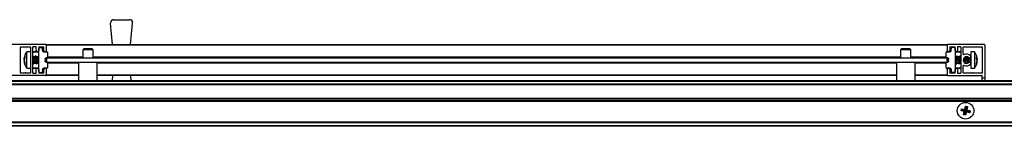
# Model space of a CAD drawing. Header units: millimetres. Extents: x 3199.52 to 3201.42, y 3037.58 to 3037.63.
# Tile 3 of 4: x 3200.4772 to 3200.9515, y 3037.5772 to 3037.6285. Entities that reach past the tile are written whole.
import ezdxf

# ---------------------------------------------------------------- set-up
doc = ezdxf.new("R2010")
doc.units = ezdxf.units.MM
doc.layers.add('SANINDUSA', color=3, linetype='Continuous')

msp = doc.modelspace()

# ---------------------------------------------------------------- linework, layer by layer
at = {"layer": 'SANINDUSA'}
for p, q in [((3200.52195300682, 3037.616553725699), (3200.520922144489, 3037.626803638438)), ((3200.522414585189, 3037.628453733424), (3200.53009774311, 3037.628453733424)), ((3200.530559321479, 3037.616553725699), (3200.531590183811, 3037.626803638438)), ((3200.489756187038, 3037.616553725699), (3200.472356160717, 3037.616553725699)), ((3200.490056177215, 3037.616553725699), (3200.924056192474, 3037.616553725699)), ((3200.490056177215, 3037.616553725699), (3200.490056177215, 3037.616253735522)), ((3200.924056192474, 3037.616253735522), (3200.924056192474, 3037.616553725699)), ((3200.941756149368, 3037.616553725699), (3200.924356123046, 3037.616553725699)), ((3200.477656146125, 3037.602853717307), (3200.477656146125, 3037.615253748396)), ((3200.477756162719, 3037.61535376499), (3200.482256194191, 3037.61535376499)), ((3200.48235615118, 3037.613053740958), (3200.480632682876, 3037.613053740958)), ((3200.480632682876, 3037.605053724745), (3200.480632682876, 3037.613053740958)), ((3200.48235615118, 3037.615253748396), (3200.48235615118, 3037.602853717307)), ((3200.483556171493, 3037.602853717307), (3200.483556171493, 3037.615253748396)), ((3200.486356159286, 3037.612853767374), (3200.483556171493, 3037.612853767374)), ((3200.485056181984, 3037.61535376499), (3200.483656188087, 3037.61535376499)), ((3200.486356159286, 3037.613053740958), (3200.483756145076, 3037.613053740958)), ((3200.485156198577, 3037.613653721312), (3200.485156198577, 3037.615253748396)), ((3200.486356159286, 3037.615253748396), (3200.486356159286, 3037.613653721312)), ((3200.486356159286, 3037.615053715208), (3200.487764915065, 3037.615029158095)), ((3200.486356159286, 3037.60355365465), (3200.486356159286, 3037.614553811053)), ((3200.48645617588, 3037.61535376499), (3200.488756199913, 3037.61535376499)), ((3200.488256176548, 3037.613545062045), (3200.488256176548, 3037.614529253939)), ((3200.48874743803, 3037.613045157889), (3200.490264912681, 3037.613018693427)), ((3200.488856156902, 3037.613653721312), (3200.488856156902, 3037.615253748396)), ((3200.924056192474, 3037.616253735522), (3200.490056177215, 3037.616253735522)), ((3200.490056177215, 3037.613653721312), (3200.490056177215, 3037.616253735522)), ((3200.490056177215, 3037.61302232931), (3200.490056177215, 3037.613653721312)), ((3200.490756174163, 3037.610567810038), (3200.490756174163, 3037.612518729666)), ((3200.508056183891, 3037.614453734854), (3200.507556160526, 3037.613953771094)), ((3200.507556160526, 3037.613953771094), (3200.507556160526, 3037.610053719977)), ((3200.512556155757, 3037.613953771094), (3200.507556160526, 3037.613953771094)), ((3200.508228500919, 3037.614453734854), (3200.508056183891, 3037.614453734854)), ((3200.512056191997, 3037.614453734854), (3200.508228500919, 3037.614453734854)), ((3200.512556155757, 3037.613953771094), (3200.512056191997, 3037.614453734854)), ((3200.512556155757, 3037.610053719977), (3200.512556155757, 3037.613953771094)), ((3200.902056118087, 3037.614453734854), (3200.901556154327, 3037.613953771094)), ((3200.901556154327, 3037.613953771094), (3200.901556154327, 3037.610053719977)), ((3200.906556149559, 3037.613953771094), (3200.901556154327, 3037.613953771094)), ((3200.90222849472, 3037.614453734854), (3200.902056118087, 3037.614453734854)), ((3200.906056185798, 3037.614453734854), (3200.90222849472, 3037.614453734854)), ((3200.906556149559, 3037.613953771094), (3200.906056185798, 3037.614453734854)), ((3200.906556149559, 3037.610053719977), (3200.906556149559, 3037.613953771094)), ((3200.923356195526, 3037.612518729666), (3200.923356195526, 3037.610567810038)), ((3200.923847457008, 3037.613018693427), (3200.925364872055, 3037.613045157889)), ((3200.924056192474, 3037.616253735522), (3200.924056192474, 3037.613653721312)), ((3200.924056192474, 3037.61302232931), (3200.924056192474, 3037.613653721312)), ((3200.925256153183, 3037.615253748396), (3200.925256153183, 3037.613653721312)), ((3200.925356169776, 3037.61535376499), (3200.927656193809, 3037.61535376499)), ((3200.925856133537, 3037.613545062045), (3200.925856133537, 3037.614529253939)), ((3200.927756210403, 3037.615053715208), (3200.926347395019, 3037.615029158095)), ((3200.927756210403, 3037.613653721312), (3200.927756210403, 3037.615253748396)), ((3200.927756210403, 3037.614553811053), (3200.927756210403, 3037.60355365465)), ((3200.930356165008, 3037.613053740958), (3200.927756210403, 3037.613053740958)), ((3200.930556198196, 3037.612853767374), (3200.927756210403, 3037.612853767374)), ((3200.928956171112, 3037.615253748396), (3200.928956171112, 3037.613653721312)), ((3200.930456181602, 3037.61535376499), (3200.929056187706, 3037.61535376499)), ((3200.930556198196, 3037.615253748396), (3200.930556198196, 3037.602853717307)), ((3200.931756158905, 3037.611912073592), (3200.931756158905, 3037.615253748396)), ((3200.931856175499, 3037.61535376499), (3200.940756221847, 3037.61535376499)), ((3200.937089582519, 3037.613053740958), (3200.93536617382, 3037.613053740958)), ((3200.93536617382, 3037.613053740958), (3200.93536617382, 3037.611041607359)), ((3200.937089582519, 3037.613053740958), (3200.937089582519, 3037.611041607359)), ((3200.937266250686, 3037.612757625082), (3200.93710281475, 3037.612983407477)), ((3200.940856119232, 3037.615253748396), (3200.940856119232, 3037.602853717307)), ((3200.94205619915, 3037.616253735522), (3200.94205619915, 3037.600553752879)), ((3200.479301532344, 3037.60981494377), (3200.479635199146, 3037.610754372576)), ((3200.479635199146, 3037.609995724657), (3200.479301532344, 3037.608963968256)), ((3200.479556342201, 3037.609751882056), (3200.479301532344, 3037.60981494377)), ((3200.479301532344, 3037.609276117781), (3200.479414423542, 3037.609760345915)), ((3200.479301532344, 3037.609143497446), (3200.479458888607, 3037.609749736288)), ((3200.479301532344, 3037.608963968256), (3200.479635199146, 3037.607678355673)), ((3200.479301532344, 3037.608831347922), (3200.479414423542, 3037.608347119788)), ((3200.479635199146, 3037.60707980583), (3200.479301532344, 3037.608292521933)), ((3200.479635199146, 3037.610754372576), (3200.479635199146, 3037.609995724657)), ((3200.479635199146, 3037.607678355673), (3200.479635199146, 3037.60707980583)), ((3200.483792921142, 3037.610524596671), (3200.483556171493, 3037.610855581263)), ((3200.483556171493, 3037.607391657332), (3200.483834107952, 3037.607003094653)), ((3200.484492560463, 3037.610513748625), (3200.4838000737, 3037.610513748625)), ((3200.483913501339, 3037.607013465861), (3200.484144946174, 3037.607627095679)), ((3200.484132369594, 3037.607593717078), (3200.484842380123, 3037.607593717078)), ((3200.484698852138, 3037.611093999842), (3200.484467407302, 3037.610480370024)), ((3200.485192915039, 3037.610524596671), (3200.484778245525, 3037.61110437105)), ((3200.484819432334, 3037.607582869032), (3200.485234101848, 3037.607003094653)), ((3200.485892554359, 3037.610513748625), (3200.485200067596, 3037.610513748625)), ((3200.485313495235, 3037.607013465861), (3200.485544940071, 3037.607627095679)), ((3200.485532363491, 3037.607593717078), (3200.486242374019, 3037.607593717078)), ((3200.486098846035, 3037.611093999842), (3200.485867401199, 3037.610480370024)), ((3200.486356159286, 3037.610855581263), (3200.486178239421, 3037.61110437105)), ((3200.486219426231, 3037.607582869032), (3200.486356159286, 3037.607391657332)), ((3200.489456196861, 3037.60956239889), (3200.489456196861, 3037.608545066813)), ((3200.489500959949, 3037.608342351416), (3200.489456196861, 3037.608773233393)), ((3200.490264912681, 3037.610067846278), (3200.489947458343, 3037.610062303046)), ((3200.489947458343, 3037.608045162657), (3200.490264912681, 3037.608039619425)), ((3200.490056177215, 3037.610053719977), (3200.490056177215, 3037.610064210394)), ((3200.490056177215, 3037.610053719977), (3200.490056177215, 3037.608053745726)), ((3200.490056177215, 3037.610053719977), (3200.924056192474, 3037.610053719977)), ((3200.490056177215, 3037.608053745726), (3200.924056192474, 3037.608053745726)), ((3200.490056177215, 3037.608043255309), (3200.490056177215, 3037.608053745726)), ((3200.490755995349, 3037.610553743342), (3200.507556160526, 3037.610553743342)), ((3200.505606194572, 3037.607553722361), (3200.490755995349, 3037.607553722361)), ((3200.490756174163, 3037.605588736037), (3200.490756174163, 3037.607539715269)), ((3200.505606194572, 3037.608053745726), (3200.505606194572, 3037.599153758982)), ((3200.512556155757, 3037.610553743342), (3200.901556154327, 3037.610553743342)), ((3200.514506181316, 3037.599153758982), (3200.514506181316, 3037.608053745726)), ((3200.899606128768, 3037.607553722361), (3200.514506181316, 3037.607553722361)), ((3200.899606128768, 3037.608053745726), (3200.899606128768, 3037.599153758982)), ((3200.906556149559, 3037.610553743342), (3200.923356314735, 3037.610553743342)), ((3200.908506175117, 3037.599153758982), (3200.908506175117, 3037.608053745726)), ((3200.923356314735, 3037.607553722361), (3200.908506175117, 3037.607553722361)), ((3200.923356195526, 3037.607539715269), (3200.923356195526, 3037.605588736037)), ((3200.924164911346, 3037.610062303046), (3200.923847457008, 3037.610067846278)), ((3200.923847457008, 3037.608039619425), (3200.924164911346, 3037.608045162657)), ((3200.924056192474, 3037.610064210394), (3200.924056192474, 3037.610053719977)), ((3200.924056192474, 3037.608053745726), (3200.924056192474, 3037.610053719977)), ((3200.924056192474, 3037.608053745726), (3200.924056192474, 3037.608043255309)), ((3200.924656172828, 3037.608545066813), (3200.924656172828, 3037.60956239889)), ((3200.928347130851, 3037.610513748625), (3200.927756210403, 3037.610513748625)), ((3200.927756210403, 3037.607593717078), (3200.927986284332, 3037.607593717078)), ((3200.927966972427, 3037.607621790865), (3200.928193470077, 3037.607002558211)), ((3200.928244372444, 3037.606995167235), (3200.928672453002, 3037.607572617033)), ((3200.928787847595, 3037.611112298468), (3200.928359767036, 3037.610534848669)), ((3200.928659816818, 3037.607593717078), (3200.929386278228, 3037.607593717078)), ((3200.929065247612, 3037.610485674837), (3200.928838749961, 3037.611104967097)), ((3200.929747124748, 3037.610513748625), (3200.929046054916, 3037.610513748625)), ((3200.929366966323, 3037.607621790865), (3200.929593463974, 3037.607002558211)), ((3200.92964436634, 3037.606995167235), (3200.930072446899, 3037.607572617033)), ((3200.930187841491, 3037.611112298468), (3200.929759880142, 3037.610534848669)), ((3200.930059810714, 3037.607593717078), (3200.930556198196, 3037.607593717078)), ((3200.930465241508, 3037.610485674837), (3200.930238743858, 3037.611104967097)), ((3200.930556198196, 3037.610513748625), (3200.930446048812, 3037.610513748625)), ((3200.932827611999, 3037.607512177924), (3200.932872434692, 3037.607572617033)), ((3200.932859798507, 3037.607593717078), (3200.933586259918, 3037.607593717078)), ((3200.933057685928, 3037.607593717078), (3200.933061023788, 3037.607451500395)), ((3200.933193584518, 3037.60745656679), (3200.933244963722, 3037.607593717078)), ((3200.93326534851, 3037.610485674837), (3200.933204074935, 3037.610652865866)), ((3200.933910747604, 3037.610513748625), (3200.933246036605, 3037.610513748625)), ((3200.933566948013, 3037.607621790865), (3200.933613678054, 3037.607494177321)), ((3200.933620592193, 3037.610602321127), (3200.933587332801, 3037.610513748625)), ((3200.935166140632, 3037.609779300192), (3200.935166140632, 3037.610206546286)), ((3200.935166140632, 3037.607900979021), (3200.935166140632, 3037.609779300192)), ((3200.935363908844, 3037.607423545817), (3200.93536617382, 3037.607393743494)), ((3200.93536617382, 3037.611041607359), (3200.93536617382, 3037.605053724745)), ((3200.937089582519, 3037.611041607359), (3200.937089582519, 3037.605053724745)), ((3200.938087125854, 3037.610533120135), (3200.938420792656, 3037.609793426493)), ((3200.938087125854, 3037.609694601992), (3200.938087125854, 3037.610533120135)), ((3200.938087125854, 3037.609713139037), (3200.938420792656, 3037.609793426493)), ((3200.938420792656, 3037.608852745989), (3200.938087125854, 3037.609694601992)), ((3200.938087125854, 3037.607442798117), (3200.938420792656, 3037.608852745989)), ((3200.938340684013, 3037.607989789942), (3200.938087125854, 3037.606962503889)), ((3200.938087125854, 3037.606962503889), (3200.938087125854, 3037.607442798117)), ((3200.938269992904, 3037.609757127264), (3200.938420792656, 3037.609164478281)), ((3200.938269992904, 3037.608350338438), (3200.938420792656, 3037.608942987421)), ((3200.938300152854, 3037.609764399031), (3200.938420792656, 3037.609254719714)), ((3200.938420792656, 3037.609793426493), (3200.938340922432, 3037.610116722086)), ((3200.479706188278, 3037.602753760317), (3200.477756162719, 3037.602753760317)), ((3200.482256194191, 3037.602753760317), (3200.480306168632, 3037.602753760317)), ((3200.480632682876, 3037.605053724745), (3200.48235615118, 3037.605053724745)), ((3200.483556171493, 3037.605253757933), (3200.486356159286, 3037.605253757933)), ((3200.483656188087, 3037.602753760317), (3200.485056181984, 3037.602753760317)), ((3200.483756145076, 3037.605053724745), (3200.486356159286, 3037.605053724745)), ((3200.485156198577, 3037.602853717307), (3200.485156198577, 3037.604453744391)), ((3200.486356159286, 3037.604453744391), (3200.486356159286, 3037.602853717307)), ((3200.486356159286, 3037.603053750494), (3200.487764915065, 3037.603078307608)), ((3200.488756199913, 3037.602753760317), (3200.48645617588, 3037.602753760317)), ((3200.488256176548, 3037.604562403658), (3200.488256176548, 3037.603578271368)), ((3200.490264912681, 3037.605088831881), (3200.48874743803, 3037.605062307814)), ((3200.488856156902, 3037.602853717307), (3200.488856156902, 3037.604453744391)), ((3200.490056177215, 3037.604453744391), (3200.490056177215, 3037.605085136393)), ((3200.490056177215, 3037.601853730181), (3200.490056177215, 3037.604453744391)), ((3200.925364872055, 3037.605062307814), (3200.923847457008, 3037.605088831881)), ((3200.924056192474, 3037.604453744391), (3200.924056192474, 3037.605085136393)), ((3200.924056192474, 3037.604453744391), (3200.924056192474, 3037.601853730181)), ((3200.925256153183, 3037.604453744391), (3200.925256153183, 3037.602853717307)), ((3200.927656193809, 3037.602753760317), (3200.925356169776, 3037.602753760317)), ((3200.925856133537, 3037.604562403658), (3200.925856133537, 3037.603578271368)), ((3200.927756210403, 3037.603053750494), (3200.926347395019, 3037.603078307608)), ((3200.927756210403, 3037.605253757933), (3200.930556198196, 3037.605253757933)), ((3200.927756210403, 3037.605053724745), (3200.930356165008, 3037.605053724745)), ((3200.927756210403, 3037.602853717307), (3200.927756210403, 3037.604453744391)), ((3200.928956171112, 3037.604453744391), (3200.928956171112, 3037.602853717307)), ((3200.929056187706, 3037.602753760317), (3200.930456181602, 3037.602753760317)), ((3200.931756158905, 3037.602853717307), (3200.931756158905, 3037.606195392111)), ((3200.936006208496, 3037.602753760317), (3200.931856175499, 3037.602753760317)), ((3200.93536617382, 3037.605053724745), (3200.937089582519, 3037.605053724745)), ((3200.940756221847, 3037.602753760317), (3200.93660618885, 3037.602753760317)), ((3200.937101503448, 3037.605118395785), (3200.937464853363, 3037.60559070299)), ((3199.568056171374, 3037.599153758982), (3201.376056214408, 3037.599153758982)), ((3199.568056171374, 3037.598853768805), (3201.376056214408, 3037.598853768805)), ((3200.489756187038, 3037.601553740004), (3200.472356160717, 3037.601553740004)), ((3200.490056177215, 3037.601853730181), (3200.490056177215, 3037.601553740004)), ((3200.490056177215, 3037.601853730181), (3200.505606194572, 3037.601853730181)), ((3200.505606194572, 3037.601553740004), (3200.490056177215, 3037.601553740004)), ((3200.514506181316, 3037.601853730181), (3200.899606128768, 3037.601853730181)), ((3200.899606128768, 3037.601553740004), (3200.514506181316, 3037.601553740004)), ((3200.52195300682, 3037.601553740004), (3200.521711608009, 3037.599153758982)), ((3200.530559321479, 3037.601553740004), (3200.530800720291, 3037.599153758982)), ((3200.908506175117, 3037.601853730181), (3200.924056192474, 3037.601853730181)), ((3200.924056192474, 3037.601553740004), (3200.908506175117, 3037.601553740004)), ((3200.924056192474, 3037.601553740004), (3200.924056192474, 3037.601853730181)), ((3200.924356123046, 3037.601553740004), (3200.940756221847, 3037.601553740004)), ((3200.940856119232, 3037.600553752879), (3200.940856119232, 3037.60145372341)), ((3200.940856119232, 3037.600553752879), (3200.94205619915, 3037.600553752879)), ((3200.940856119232, 3037.599153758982), (3200.940856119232, 3037.600553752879)), ((3200.94205619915, 3037.600553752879), (3200.94205619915, 3037.599153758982)), ((3201.376056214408, 3037.597453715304), (3199.568056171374, 3037.597453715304)), ((3201.376056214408, 3037.597153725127), (3199.568056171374, 3037.597153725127)), ((3201.376056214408, 3037.597053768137), (3199.568056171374, 3037.597053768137)), ((3200.520351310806, 3037.597153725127), (3200.520328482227, 3037.597153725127)), ((3200.914351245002, 3037.597153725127), (3200.914328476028, 3037.597153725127)), ((3199.568056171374, 3037.590753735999), (3201.376056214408, 3037.590753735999)), ((3199.568056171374, 3037.590653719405), (3201.376056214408, 3037.590653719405)), ((3199.568056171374, 3037.590353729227), (3201.376056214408, 3037.590353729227)), ((3201.376056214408, 3037.589453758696), (3199.568056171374, 3037.589453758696)), ((3201.376056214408, 3037.589153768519), (3199.568056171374, 3037.589153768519)), ((3201.376056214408, 3037.589053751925), (3199.568056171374, 3037.589053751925)), ((3200.92898323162, 3037.585653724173), (3200.92898501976, 3037.585653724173)), ((3200.928985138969, 3037.583653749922), (3200.92898323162, 3037.583653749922)), ((3200.92898501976, 3037.585653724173), (3200.928987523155, 3037.585653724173)), ((3200.928987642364, 3037.583653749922), (3200.928985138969, 3037.583653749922)), ((3200.929382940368, 3037.586637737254), (3200.929458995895, 3037.586637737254)), ((3200.930668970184, 3037.584654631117), (3200.930882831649, 3037.585596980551)), ((3200.931000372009, 3037.584863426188), (3200.930668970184, 3037.584654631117)), ((3200.932207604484, 3037.584245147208), (3200.930668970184, 3037.584654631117)), ((3200.930882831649, 3037.585596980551), (3200.932447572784, 3037.585302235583)), ((3200.930882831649, 3037.585596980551), (3200.931091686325, 3037.585265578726)), ((3200.931091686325, 3037.585265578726), (3200.931000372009, 3037.584863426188)), ((3200.932609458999, 3037.584498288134), (3200.931000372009, 3037.584863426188)), ((3200.931091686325, 3037.585265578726), (3200.932700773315, 3037.584900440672)), ((3200.93191291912, 3037.582680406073), (3200.932207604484, 3037.584245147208)), ((3200.932609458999, 3037.584498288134), (3200.932207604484, 3037.584245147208)), ((3200.932609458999, 3037.584498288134), (3200.932244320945, 3037.582889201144)), ((3200.932447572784, 3037.585302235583), (3200.932857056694, 3037.586840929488)), ((3200.932447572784, 3037.585302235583), (3200.932700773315, 3037.584900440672)), ((3200.932646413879, 3037.582798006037), (3200.933011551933, 3037.584407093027)), ((3200.933065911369, 3037.586509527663), (3200.932700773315, 3037.584900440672)), ((3200.933264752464, 3037.584005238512), (3200.932855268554, 3037.582466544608)), ((3200.932857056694, 3037.586840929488), (3200.933065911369, 3037.586509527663)), ((3200.932857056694, 3037.586840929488), (3200.933799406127, 3037.586627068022)), ((3200.933011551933, 3037.584407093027), (3200.933264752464, 3037.584005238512)), ((3200.933011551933, 3037.584407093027), (3200.934620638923, 3037.584041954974)), ((3200.933468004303, 3037.586418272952), (3200.933065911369, 3037.586509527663)), ((3200.933102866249, 3037.584809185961), (3200.933468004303, 3037.586418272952)), ((3200.933102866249, 3037.584809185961), (3200.933504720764, 3037.585062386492)), ((3200.933102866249, 3037.584809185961), (3200.934711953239, 3037.584444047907)), ((3200.934829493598, 3037.583710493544), (3200.933264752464, 3037.584005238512)), ((3200.933468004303, 3037.586418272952), (3200.933799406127, 3037.586627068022)), ((3200.933799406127, 3037.586627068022), (3200.933504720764, 3037.585062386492)), ((3200.933504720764, 3037.585062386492), (3200.935043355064, 3037.584652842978)), ((3200.934620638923, 3037.584041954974), (3200.934711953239, 3037.584444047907)), ((3200.934829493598, 3037.583710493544), (3200.934620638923, 3037.584041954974)), ((3200.934711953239, 3037.584444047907), (3200.935043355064, 3037.584652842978)), ((3200.935043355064, 3037.584652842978), (3200.934829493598, 3037.583710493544)), ((3200.936253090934, 3037.586637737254), (3200.936329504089, 3037.586637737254)), ((3200.936724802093, 3037.585653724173), (3200.936727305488, 3037.585653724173)), ((3200.936727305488, 3037.583653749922), (3200.936724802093, 3037.583653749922)), ((3200.936727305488, 3037.585653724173), (3200.936729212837, 3037.585653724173)), ((3200.936729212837, 3037.583653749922), (3200.936727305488, 3037.583653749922)), ((3199.568056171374, 3037.579253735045), (3201.376056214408, 3037.579253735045)), ((3201.376056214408, 3037.579153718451), (3199.568056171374, 3037.579153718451)), ((3201.376056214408, 3037.578853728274), (3199.568056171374, 3037.578853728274)), ((3200.929459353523, 3037.582669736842), (3200.929382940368, 3037.582669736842)), ((3200.932244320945, 3037.582889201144), (3200.93191291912, 3037.582680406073)), ((3200.932855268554, 3037.582466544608), (3200.93191291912, 3037.582680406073)), ((3200.932244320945, 3037.582889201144), (3200.932646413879, 3037.582798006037)), ((3200.932855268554, 3037.582466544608), (3200.932646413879, 3037.582798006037)), ((3200.936329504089, 3037.582669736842), (3200.936253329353, 3037.582669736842)), ((3201.376056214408, 3037.577453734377), (3199.568056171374, 3037.577453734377)), ((3201.376056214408, 3037.5771537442), (3199.568056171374, 3037.5771537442))]:
    msp.add_line(p, q, dxfattribs=at)
at = {"layer": 'SANINDUSA', "flags": 128}
for points in [[(3200.483956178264, 3037.609980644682), (3200.48386283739, 3037.610356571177), (3200.483792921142, 3037.610524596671)], [(3200.483834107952, 3037.607003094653), (3200.483850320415, 3037.606984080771), (3200.483925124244, 3037.607053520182), (3200.483951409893, 3037.607427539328)], [(3200.484656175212, 3037.609935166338), (3200.484749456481, 3037.609432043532), (3200.484828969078, 3037.608862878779), (3200.48488225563, 3037.608316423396), (3200.484900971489, 3037.607877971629), (3200.48488225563, 3037.60761594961), (3200.484828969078, 3037.607571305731), (3200.484812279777, 3037.607593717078)], [(3200.485351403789, 3037.607427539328), (3200.485325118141, 3037.608049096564), (3200.485250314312, 3037.608823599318), (3200.485138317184, 3037.609633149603), (3200.485006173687, 3037.610354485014), (3200.484874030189, 3037.610877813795), (3200.484762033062, 3037.611123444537), (3200.484698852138, 3037.611093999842)], [(3200.485356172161, 3037.609980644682), (3200.485262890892, 3037.610356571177), (3200.485192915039, 3037.610524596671)], [(3200.485234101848, 3037.607003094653), (3200.485250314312, 3037.606984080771), (3200.485325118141, 3037.607053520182), (3200.485351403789, 3037.607427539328)], [(3200.486056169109, 3037.609935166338), (3200.486149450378, 3037.609432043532), (3200.486228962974, 3037.608862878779), (3200.486282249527, 3037.608316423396), (3200.486300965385, 3037.607877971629), (3200.486282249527, 3037.60761594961), (3200.486228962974, 3037.607571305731), (3200.486212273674, 3037.607593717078)], [(3200.486356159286, 3037.610576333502), (3200.48627408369, 3037.610877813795), (3200.486162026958, 3037.611123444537), (3200.486098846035, 3037.611093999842)], [(3200.928838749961, 3037.611104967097), (3200.928835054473, 3037.611113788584), (3200.928760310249, 3037.611062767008), (3200.928648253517, 3037.610705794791), (3200.928516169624, 3037.610097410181), (3200.928383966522, 3037.609330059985), (3200.928272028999, 3037.608520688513), (3200.928197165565, 3037.607792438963), (3200.928170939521, 3037.607256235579)], [(3200.928170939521, 3037.607256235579), (3200.928197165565, 3037.606993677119), (3200.928244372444, 3037.606995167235)], [(3200.928685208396, 3037.607593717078), (3200.928640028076, 3037.60757065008), (3200.928621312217, 3037.607754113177), (3200.928640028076, 3037.608132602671), (3200.928693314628, 3037.60864705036), (3200.928772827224, 3037.609217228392), (3200.928866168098, 3037.609754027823)], [(3200.930238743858, 3037.611104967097), (3200.93023504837, 3037.611113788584), (3200.930160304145, 3037.611062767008), (3200.930048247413, 3037.610705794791), (3200.92991616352, 3037.610097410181), (3200.929784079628, 3037.609330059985), (3200.929672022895, 3037.608520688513), (3200.929597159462, 3037.607792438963), (3200.929570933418, 3037.607256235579)], [(3200.929570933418, 3037.607256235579), (3200.929597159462, 3037.606993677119), (3200.92964436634, 3037.606995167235)], [(3200.930085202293, 3037.607593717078), (3200.930040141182, 3037.60757065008), (3200.930021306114, 3037.607754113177), (3200.930040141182, 3037.608132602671), (3200.930093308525, 3037.60864705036), (3200.930172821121, 3037.609217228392), (3200.930266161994, 3037.609754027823)], [(3200.93253209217, 3037.610480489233), (3200.932459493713, 3037.610239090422), (3200.932366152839, 3037.609804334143)], [(3200.932885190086, 3037.607593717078), (3200.932840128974, 3037.60757065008), (3200.932821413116, 3037.607754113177), (3200.932840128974, 3037.608132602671), (3200.932893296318, 3037.60864705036), (3200.932972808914, 3037.609217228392), (3200.933066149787, 3037.609754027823)]]:
    msp.add_lwpolyline(points, dxfattribs=at)
at = {"layer": 'SANINDUSA'}
msp.add_circle((3200.932856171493, 3037.584653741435), 0.003999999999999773, dxfattribs=at)
for centre, radius, start, end in [((3200.522414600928, 3037.626953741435), 0.001499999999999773, 90, 180), ((3200.522414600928, 3037.626953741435), 0.001500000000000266, 180, 185.7431938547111), ((3200.530097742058, 3037.626953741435), 0.001499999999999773, 0, 90), ((3200.530097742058, 3037.626953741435), 0.001500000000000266, 354.2568061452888, 0), ((3200.489756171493, 3037.616253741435), 0.0003000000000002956, 0, 90), ((3200.924356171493, 3037.616253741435), 0.0003000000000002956, 90, 180), ((3200.941756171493, 3037.616253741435), 0.0003000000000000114, 0, 90), ((3200.477756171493, 3037.615253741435), 9.999999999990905e-05, 90, 180), ((3200.482256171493, 3037.615253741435), 9.999999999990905e-05, 0, 90), ((3200.483656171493, 3037.615253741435), 9.999999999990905e-05, 90, 180), ((3200.483756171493, 3037.612853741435), 0.0002000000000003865, 90, 180), ((3200.485056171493, 3037.615253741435), 9.999999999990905e-05, 0, 90), ((3200.485756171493, 3037.613653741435), 0.0006000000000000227, 180, 0), ((3200.486456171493, 3037.615253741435), 9.999999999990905e-05, 90, 180), ((3200.487756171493, 3037.61452922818), 0.0005000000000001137, 0, 88.99999999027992), ((3200.488756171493, 3037.615253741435), 9.999999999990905e-05, 0, 90), ((3200.489456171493, 3037.613653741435), 0.0006000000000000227, 180, 0), ((3200.490256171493, 3037.612518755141), 0.0005000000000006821, 0, 88.99999999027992), ((3200.923856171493, 3037.612518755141), 0.0005000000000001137, 91.0000000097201, 180), ((3200.924656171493, 3037.613653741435), 0.0006000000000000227, 180, 0), ((3200.925356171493, 3037.615253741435), 9.999999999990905e-05, 90, 180), ((3200.926356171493, 3037.61452922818), 0.000499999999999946, 91.0000000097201, 180), ((3200.927656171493, 3037.615253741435), 9.999999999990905e-05, 0, 90), ((3200.928356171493, 3037.613653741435), 0.0006000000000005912, 180, 0), ((3200.929056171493, 3037.615253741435), 0.0001000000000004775, 90, 180), ((3200.930356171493, 3037.612853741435), 0.0002000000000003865, 0, 90), ((3200.930456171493, 3037.615253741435), 0.0001000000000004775, 0, 90), ((3200.931856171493, 3037.615253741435), 9.999999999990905e-05, 90, 180), ((3200.932056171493, 3037.61191206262), 0.0002999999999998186, 180, 292.7739724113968), ((3200.933256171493, 3037.609053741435), 0.002800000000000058, 46.65824176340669, 112.7739724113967), ((3200.940756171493, 3037.615253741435), 0.0001000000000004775, 0, 90), ((3200.468104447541, 3037.607037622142), 0.01585175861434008, 1.409487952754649, 12.89927474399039), ((3200.490256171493, 3037.610567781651), 0.0005000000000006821, 271.0000000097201, 0), ((3200.490256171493, 3037.607539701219), 0.0005000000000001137, 0, 88.99999999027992), ((3200.923856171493, 3037.610567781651), 0.0005000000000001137, 180, 268.9999999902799), ((3200.923856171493, 3037.607539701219), 0.0005000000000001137, 91.0000000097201, 180), ((3200.948163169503, 3037.60559954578), 0.02426758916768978, 169.433039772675, 173.4044151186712), ((3200.94074353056, 3037.606684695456), 0.01636801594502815, 169.6194014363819, 174.7393945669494), ((3200.930530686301, 3037.609568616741), 0.002376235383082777, 156.0071281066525, 174.3070199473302), ((3200.931919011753, 3037.609571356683), 0.002364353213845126, 155.9516358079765, 174.3450404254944), ((3200.933256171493, 3037.609053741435), 0.001599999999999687, 46.65824176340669, 313.3417582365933), ((3200.95286391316, 3037.606130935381), 0.02053385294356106, 167.4482473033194, 175.5952240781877), ((3200.936733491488, 3037.609430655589), 0.00299078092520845, 159.0495703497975, 172.8225086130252), ((3200.954190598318, 3037.606160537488), 0.02045731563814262, 168.134626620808, 176.1281481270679), ((3200.947566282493, 3037.607129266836), 0.01336050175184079, 168.670163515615, 177.2180657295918), ((3200.93476613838, 3037.610653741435), 0.0006000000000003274, 226.6582417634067, 46.65824176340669), ((3200.93476613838, 3037.607453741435), 0.0006000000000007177, 313.3417582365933, 133.3417582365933), ((3200.477756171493, 3037.602853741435), 9.999999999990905e-05, 180, 270), ((3200.480006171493, 3037.602628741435), 0.0003250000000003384, 22.61986493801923, 157.3801350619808), ((3200.482256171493, 3037.602853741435), 9.999999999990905e-05, 270, 0), ((3200.483756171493, 3037.605253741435), 0.0002000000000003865, 180, 270), ((3200.483656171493, 3037.602853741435), 9.999999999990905e-05, 180, 270), ((3200.485056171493, 3037.602853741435), 9.999999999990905e-05, 270, 0), ((3200.485756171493, 3037.604453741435), 0.0006000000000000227, 0, 180), ((3200.486456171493, 3037.602853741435), 9.999999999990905e-05, 180, 270), ((3200.487756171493, 3037.60357825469), 0.0005000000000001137, 271.0000000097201, 0), ((3200.488756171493, 3037.602853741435), 9.999999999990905e-05, 270, 0), ((3200.489456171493, 3037.604453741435), 0.0006000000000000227, 0, 180), ((3200.490256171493, 3037.605588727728), 0.0005000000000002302, 271.0000000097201, 0), ((3200.923856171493, 3037.605588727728), 0.0005000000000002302, 180, 268.9999999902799), ((3200.924656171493, 3037.604453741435), 0.0006000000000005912, 0, 180), ((3200.925356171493, 3037.602853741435), 9.999999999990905e-05, 180, 270), ((3200.926356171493, 3037.60357825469), 0.0004999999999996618, 180, 268.9999999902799), ((3200.927656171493, 3037.602853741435), 9.999999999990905e-05, 270, 0), ((3200.928356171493, 3037.604453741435), 0.0006000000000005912, 0, 180), ((3200.929056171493, 3037.602853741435), 0.0001000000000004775, 180, 270), ((3200.930356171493, 3037.605253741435), 0.0002000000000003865, 270, 0), ((3200.930456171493, 3037.602853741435), 0.0001000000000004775, 270, 0), ((3200.932056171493, 3037.606195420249), 0.0003000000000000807, 67.22602758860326, 180), ((3200.931856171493, 3037.602853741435), 9.999999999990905e-05, 180, 270), ((3200.933256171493, 3037.609053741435), 0.002799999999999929, 247.2260275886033, 313.3417582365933), ((3200.936306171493, 3037.602628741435), 0.0003249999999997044, 22.61986493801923, 157.3801350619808), ((3200.940756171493, 3037.602853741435), 0.0001000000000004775, 270, 0), ((3200.489756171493, 3037.601853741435), 0.0003000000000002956, 270, 0), ((3200.924356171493, 3037.601853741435), 0.0003000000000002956, 180, 270), ((3200.940756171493, 3037.601453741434), 9.999999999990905e-05, 0, 90)]:
    msp.add_arc(centre, radius, start, end, dxfattribs=at)
for centre, major_axis, ratio, start_param, end_param in [((3200.484651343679, 3037.609053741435), (-0.000193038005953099, 0.00145986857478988), 0.101479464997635, 3.128174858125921, 5.347122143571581), ((3200.486051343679, 3037.609053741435), (-0.000193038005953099, 0.00145986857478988), 0.1014794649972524, 3.1281748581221, 5.347122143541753), ((3200.924670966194, 3037.609053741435), (0.0002125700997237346, 0.001459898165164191), 0.0811203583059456, 1.082343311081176, 2.282427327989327), ((3200.928870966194, 3037.609053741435), (0.0002125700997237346, 0.001459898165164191), 0.0811203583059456, 1.082343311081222, 3.153403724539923), ((3200.930270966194, 3037.609053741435), (0.0002125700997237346, 0.001459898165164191), 0.0811203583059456, 1.082343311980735, 3.153403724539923), ((3200.933070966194, 3037.609053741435), (0.0002125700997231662, 0.001459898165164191), 0.08112035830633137, 1.082343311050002, 3.153403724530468), ((3200.934470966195, 3037.609053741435), (0.0002125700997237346, 0.001459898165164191), 0.0811203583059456, 1.082343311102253, 2.639367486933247)]:
    msp.add_ellipse(centre, major_axis=major_axis, ratio=ratio, start_param=start_param, end_param=end_param, dxfattribs=at)
for points, knots in [([(3200.480643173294, 3037.613017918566), (3200.480503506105, 3037.61284681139), (3200.480085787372, 3037.612335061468), (3200.479636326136, 3037.611308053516), (3200.47932957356, 3037.610370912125), (3200.479317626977, 3037.60983903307), (3200.479315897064, 3037.609762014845)], [0, 0, 0, 0, 0.1850399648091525, 0.5534203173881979, 0.9353334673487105, 1, 1, 1, 1]), ([(3200.488399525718, 3037.613194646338), (3200.488357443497, 3037.613247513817), (3200.488275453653, 3037.613350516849), (3200.488262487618, 3037.613481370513), (3200.488256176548, 3037.613545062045)], [0, 0, 0, 0, 0.5132613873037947, 1, 1, 1, 1]), ([(3200.48874743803, 3037.613045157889), (3200.48871511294, 3037.61304753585), (3200.48865044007, 3037.61305229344), (3200.488557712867, 3037.613083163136), (3200.488471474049, 3037.613129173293), (3200.488423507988, 3037.613172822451), (3200.488399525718, 3037.613194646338)], [0, 0, 0, 0, 0.2499020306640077, 0.4999794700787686, 0.7499976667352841, 1, 1, 1, 1]), ([(3200.925712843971, 3037.613194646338), (3200.925688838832, 3037.613172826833), (3200.925640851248, 3037.613129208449), (3200.925554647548, 3037.61308314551), (3200.925461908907, 3037.613052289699), (3200.925397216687, 3037.613047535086), (3200.925364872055, 3037.613045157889)], [0, 0, 0, 0, 0.2500861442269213, 0.4999358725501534, 0.7499793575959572, 1, 1, 1, 1]), ([(3200.925856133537, 3037.613545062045), (3200.925849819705, 3037.613481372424), (3200.925836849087, 3037.613350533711), (3200.925754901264, 3037.613247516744), (3200.925712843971, 3037.613194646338)], [0, 0, 0, 0, 0.486779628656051, 1, 1, 1, 1]), ([(3200.93833782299, 3037.610116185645), (3200.938303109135, 3037.610365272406), (3200.938206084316, 3037.611061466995), (3200.937781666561, 3037.612067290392), (3200.937299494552, 3037.612731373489), (3200.937082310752, 3037.613030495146)], [0, 0, 0, 0, 0.2344029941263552, 0.655153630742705, 0.9999999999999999, 0.9999999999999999, 0.9999999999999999, 0.9999999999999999]), ([(3200.479347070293, 3037.608187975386), (3200.479397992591, 3037.607844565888), (3200.479522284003, 3037.607006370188), (3200.479978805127, 3037.605949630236), (3200.480457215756, 3037.605333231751), (3200.480629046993, 3037.605111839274)], [0, 0, 0, 0, 0.307848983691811, 0.7513994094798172, 0.9999999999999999, 0.9999999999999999, 0.9999999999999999, 0.9999999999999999]), ([(3200.484138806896, 3037.607629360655), (3200.484146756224, 3037.607655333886), (3200.484161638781, 3037.607703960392), (3200.484166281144, 3037.607913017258), (3200.484158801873, 3037.608211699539), (3200.484130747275, 3037.608636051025), (3200.484082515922, 3037.609126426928), (3200.484022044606, 3037.60960117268), (3200.483977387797, 3037.609858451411), (3200.483956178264, 3037.609980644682)], [0, 0, 0, 0, 0.1263906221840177, 0.2366257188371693, 0.3720212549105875, 0.5316910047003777, 0.6920426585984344, 0.8537371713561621, 0.9999999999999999, 0.9999999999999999, 0.9999999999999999, 0.9999999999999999]), ([(3200.484656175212, 3037.609935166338), (3200.484632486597, 3037.610056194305), (3200.484585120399, 3037.610298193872), (3200.484527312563, 3037.610491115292), (3200.484502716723, 3037.610494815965), (3200.484492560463, 3037.610496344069)], [0, 0, 0, 0, 0.370018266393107, 0.7398642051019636, 1, 1, 1, 1]), ([(3200.485538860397, 3037.607629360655), (3200.485546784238, 3037.607655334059), (3200.485561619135, 3037.607703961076), (3200.485566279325, 3037.607913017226), (3200.485558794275, 3037.608211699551), (3200.485530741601, 3037.608636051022), (3200.485482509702, 3037.609126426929), (3200.485422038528, 3037.609601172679), (3200.485377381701, 3037.609858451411), (3200.485356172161, 3037.609980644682)], [0, 0, 0, 0, 0.1263897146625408, 0.2366249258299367, 0.3720206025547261, 0.5316905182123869, 0.6920423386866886, 0.8537370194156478, 1, 1, 1, 1]), ([(3200.486056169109, 3037.609935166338), (3200.486032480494, 3037.610056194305), (3200.485985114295, 3037.610298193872), (3200.48592730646, 3037.610491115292), (3200.485902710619, 3037.610494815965), (3200.485892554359, 3037.610496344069)], [0, 0, 0, 0, 0.370018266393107, 0.7398642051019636, 1, 1, 1, 1]), ([(3200.489456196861, 3037.60956239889), (3200.489462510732, 3037.609626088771), (3200.4894754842, 3037.609756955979), (3200.489557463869, 3037.609859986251), (3200.489599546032, 3037.609912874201)], [0, 0, 0, 0, 0.4866756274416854, 0.9999999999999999, 0.9999999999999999, 0.9999999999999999, 0.9999999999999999]), ([(3200.489599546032, 3037.608194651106), (3200.48955746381, 3037.608247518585), (3200.489475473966, 3037.608350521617), (3200.489462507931, 3037.608481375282), (3200.489456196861, 3037.608545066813)], [0, 0, 0, 0, 0.5132613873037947, 1, 1, 1, 1]), ([(3200.489759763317, 3037.608085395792), (3200.48975893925, 3037.608124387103), (3200.489755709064, 3037.608277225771), (3200.489730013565, 3037.608639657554), (3200.489682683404, 3037.609125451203), (3200.489621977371, 3037.609601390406), (3200.489577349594, 3037.609858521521), (3200.48955615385, 3037.609980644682)], [0, 0, 0, 0, 0.08010520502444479, 0.3139974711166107, 0.5488886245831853, 0.7857468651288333, 1, 1, 1, 1]), ([(3200.489599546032, 3037.609912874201), (3200.48962352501, 3037.609934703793), (3200.489671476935, 3037.609978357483), (3200.489757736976, 3037.610024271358), (3200.489850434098, 3037.610055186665), (3200.489915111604, 3037.610059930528), (3200.489947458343, 3037.610062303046)], [0, 0, 0, 0, 0.250020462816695, 0.4999780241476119, 0.7499272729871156, 1, 1, 1, 1]), ([(3200.489947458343, 3037.608045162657), (3200.489915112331, 3037.608047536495), (3200.489850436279, 3037.608052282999), (3200.489757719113, 3037.608083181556), (3200.489671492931, 3037.608129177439), (3200.489623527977, 3037.608172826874), (3200.489599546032, 3037.608194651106)], [0, 0, 0, 0, 0.2500542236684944, 0.499984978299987, 0.7499980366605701, 1, 1, 1, 1]), ([(3200.924164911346, 3037.610062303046), (3200.924197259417, 3037.610059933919), (3200.924261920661, 3037.610055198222), (3200.924354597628, 3037.610024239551), (3200.924440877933, 3037.609978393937), (3200.924488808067, 3037.609934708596), (3200.924512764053, 3037.609912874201)], [0, 0, 0, 0, 0.2501051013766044, 0.499940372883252, 0.7500649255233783, 1, 1, 1, 1]), ([(3200.924512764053, 3037.608194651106), (3200.924488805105, 3037.608172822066), (3200.924440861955, 3037.608129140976), (3200.924354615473, 3037.608083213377), (3200.924261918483, 3037.608052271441), (3200.924197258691, 3037.608047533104), (3200.924164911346, 3037.608045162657)], [0, 0, 0, 0, 0.2499165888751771, 0.5000966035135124, 0.749913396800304, 1, 1, 1, 1]), ([(3200.924512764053, 3037.609912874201), (3200.924554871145, 3037.609859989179), (3200.924636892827, 3037.60975697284), (3200.924649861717, 3037.60962609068), (3200.924656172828, 3037.60956239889)], [0, 0, 0, 0, 0.5133653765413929, 1, 1, 1, 1]), ([(3200.924656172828, 3037.608545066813), (3200.924649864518, 3037.608481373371), (3200.924636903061, 3037.608350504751), (3200.924554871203, 3037.608247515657), (3200.924512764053, 3037.608194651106)], [0, 0, 0, 0, 0.4866975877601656, 1, 1, 1, 1]), ([(3200.92816617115, 3037.609804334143), (3200.928142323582, 3037.609653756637), (3200.928094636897, 3037.609352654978), (3200.928032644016, 3037.608843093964), (3200.927986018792, 3037.608365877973), (3200.927961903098, 3037.608005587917), (3200.927956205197, 3037.607765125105), (3200.927959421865, 3037.607632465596), (3200.927971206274, 3037.607626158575), (3200.927974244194, 3037.607624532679)], [0, 0, 0, 0, 0.1736475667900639, 0.3472336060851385, 0.519682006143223, 0.6905248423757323, 0.8070911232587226, 0.9502697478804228, 0.9999999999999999, 0.9999999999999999, 0.9999999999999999, 0.9999999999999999]), ([(3200.929046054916, 3037.610497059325), (3200.929043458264, 3037.610501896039), (3200.929031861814, 3037.610523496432), (3200.928991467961, 3037.610395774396), (3200.92893217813, 3037.610138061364), (3200.928887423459, 3037.609877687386), (3200.928866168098, 3037.609754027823)], [0, 0, 0, 0, 0.08990683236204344, 0.4015169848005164, 0.715762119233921, 1, 1, 1, 1]), ([(3200.929566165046, 3037.609804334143), (3200.929542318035, 3037.609653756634), (3200.929494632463, 3037.609352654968), (3200.929432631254, 3037.608843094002), (3200.929386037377, 3037.608365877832), (3200.929361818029, 3037.608005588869), (3200.929356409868, 3037.607765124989), (3200.929359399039, 3037.607632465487), (3200.929371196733, 3037.607626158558), (3200.92937423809, 3037.607624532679)], [0, 0, 0, 0, 0.1736478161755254, 0.3472341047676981, 0.5196827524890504, 0.6905258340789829, 0.8070916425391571, 0.9502696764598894, 1, 1, 1, 1]), ([(3200.930446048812, 3037.610497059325), (3200.93044345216, 3037.610501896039), (3200.930431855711, 3037.610523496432), (3200.930391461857, 3037.610395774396), (3200.930332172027, 3037.610138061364), (3200.930287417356, 3037.609877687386), (3200.930266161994, 3037.609754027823)], [0, 0, 0, 0, 0.08990683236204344, 0.4015169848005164, 0.715762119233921, 1, 1, 1, 1]), ([(3200.932366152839, 3037.609804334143), (3200.932342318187, 3037.609653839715), (3200.932294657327, 3037.609352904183), (3200.932232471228, 3037.608842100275), (3200.932186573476, 3037.608369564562), (3200.932164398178, 3037.608055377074), (3200.932161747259, 3037.607938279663), (3200.93216123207, 3037.607915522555)], [0, 0, 0, 0, 0.2373098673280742, 0.4745356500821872, 0.7102067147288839, 0.943680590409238, 1, 1, 1, 1]), ([(3200.933246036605, 3037.610497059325), (3200.933243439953, 3037.610501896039), (3200.933231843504, 3037.610523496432), (3200.93319144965, 3037.610395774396), (3200.93313215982, 3037.610138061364), (3200.933087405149, 3037.609877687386), (3200.933066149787, 3037.609754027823)], [0, 0, 0, 0, 0.08990683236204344, 0.4015169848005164, 0.715762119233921, 1, 1, 1, 1]), ([(3200.933766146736, 3037.609804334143), (3200.93374229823, 3037.609653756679), (3200.933694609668, 3037.609352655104), (3200.933632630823, 3037.608843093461), (3200.933585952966, 3037.60836588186), (3200.933562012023, 3037.608005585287), (3200.933556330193, 3037.607765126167), (3200.93355938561, 3037.607632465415), (3200.933571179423, 3037.607626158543), (3200.93357421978, 3037.607624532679)], [0, 0, 0, 0, 0.1736480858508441, 0.3472346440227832, 0.5196835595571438, 0.6905247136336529, 0.8070913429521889, 0.9502695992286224, 1, 1, 1, 1]), ([(3200.934529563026, 3037.610108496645), (3200.934529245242, 3037.610107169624), (3200.93450897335, 3037.610022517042), (3200.93448738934, 3037.609887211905), (3200.934466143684, 3037.609754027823)], [0, 0, 0, 0, 0.01567608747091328, 1, 1, 1, 1]), ([(3200.937093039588, 3037.605105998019), (3200.937218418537, 3037.605259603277), (3200.9376172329, 3037.605748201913), (3200.93808494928, 3037.606719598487), (3200.938275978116, 3037.607561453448), (3200.9383713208, 3037.607981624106)], [0, 0, 0, 0, 0.1867791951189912, 0.5941206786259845, 1, 1, 1, 1]), ([(3200.938294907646, 3037.607707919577), (3200.938337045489, 3037.60783646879), (3200.938405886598, 3037.608046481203), (3200.938405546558, 3037.608266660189), (3200.938405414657, 3037.608352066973)], [0, 0, 0, 0, 0.6121029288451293, 1, 1, 1, 1]), ([(3200.488256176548, 3037.604562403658), (3200.488262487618, 3037.60462609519), (3200.488275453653, 3037.604756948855), (3200.488357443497, 3037.604859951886), (3200.488399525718, 3037.604912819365)], [0, 0, 0, 0, 0.4867386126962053, 1, 1, 1, 1]), ([(3200.488399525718, 3037.604912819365), (3200.488423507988, 3037.604934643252), (3200.488471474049, 3037.60497829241), (3200.488557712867, 3037.605024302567), (3200.48865044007, 3037.605055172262), (3200.48871511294, 3037.605059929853), (3200.48874743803, 3037.605062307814)], [0, 0, 0, 0, 0.2500023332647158, 0.5000205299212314, 0.7500979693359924, 1, 1, 1, 1]), ([(3200.925364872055, 3037.605062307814), (3200.925397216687, 3037.605059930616), (3200.925461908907, 3037.605055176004), (3200.925554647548, 3037.605024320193), (3200.925640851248, 3037.604978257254), (3200.925688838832, 3037.60493463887), (3200.925712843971, 3037.604912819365)], [0, 0, 0, 0, 0.2500206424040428, 0.5000641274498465, 0.7499138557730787, 1, 1, 1, 1]), ([(3200.925712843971, 3037.604912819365), (3200.925754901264, 3037.604859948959), (3200.925836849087, 3037.604756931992), (3200.925849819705, 3037.604626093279), (3200.925856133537, 3037.604562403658)], [0, 0, 0, 0, 0.513220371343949, 1, 1, 1, 1])]:
    msp.add_open_spline(points, degree=3, knots=knots, dxfattribs=at)

doc.saveas('drawing.dxf')
